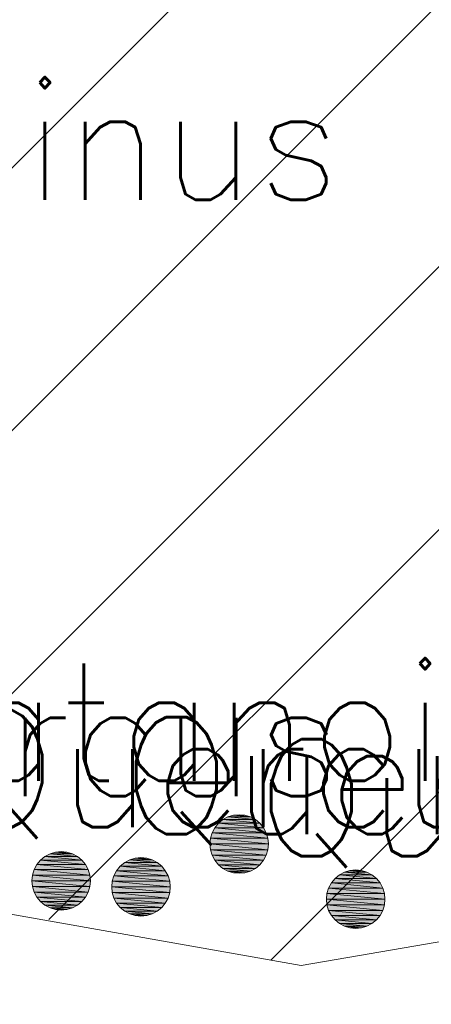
# Model space of a CAD drawing. Header units: metres. Extents: x 102852 to 106916, y 385458 to 392749.
# Tile 26 of 68: x 104687.56 to 104691.08, y 386153.01 to 386161.42. Entities that reach past the tile are written whole.
import ezdxf
from ezdxf.enums import TextEntityAlignment as Align

# ---------------------------------------------------------------- set-up
doc = ezdxf.new("R2010")
doc.units = ezdxf.units.M
for name, color, linetype, lineweight in [('0-BEPLANTING', 14, 'Continuous', 30), ('0-GRAS OM SPORTVELDEN', 2, 'Continuous', 30), ('B-WE-GR-STRUIK-G', 90, 'Continuous', 13), ('Bomen', 84, 'Continuous', 0), ('Boomsoort', 10, 'Continuous', 0)]:
    doc.layers.add(name, color=color, linetype=linetype, lineweight=lineweight)
doc.styles.add('Style-txt', font='txt.shx')

# ---------------------------------------------------------------- blocks, each defined once
blk = doc.blocks.new('MPOLYGON_558')
at = {"layer": 'Bomen', "flags": 128}
for points in [[(104690.3838, 386154.1535), (104690.3369, 386154.1392), (104690.5283, 386154.1392)], [(104690.4326, 386154.1583), (104690.3838, 386154.1535), (104690.4814, 386154.1535)], [(104690.3838, 386154.1535), (104690.4814, 386154.1535), (104690.5283, 386154.1392)], [(104690.2558, 386154.0851), (104690.2247, 386154.0472), (104690.6405, 386154.0472)], [(104690.2937, 386154.1161), (104690.2558, 386154.0851), (104690.6094, 386154.0851)], [(104690.2558, 386154.0851), (104690.6094, 386154.0851), (104690.6405, 386154.0472)], [(104690.3369, 386154.1392), (104690.2937, 386154.1161), (104690.5715, 386154.1161)], [(104690.2937, 386154.1161), (104690.5715, 386154.1161), (104690.6094, 386154.0851)], [(104690.3369, 386154.1392), (104690.5283, 386154.1392), (104690.5715, 386154.1161)], [(104690.2016, 386154.0039), (104690.1874, 386153.957), (104690.6778, 386153.957)], [(104690.2247, 386154.0472), (104690.2016, 386154.0039), (104690.6636, 386154.0039)], [(104690.2016, 386154.0039), (104690.6636, 386154.0039), (104690.6778, 386153.957)], [(104690.2247, 386154.0472), (104690.6405, 386154.0472), (104690.6636, 386154.0039)], [(104690.1874, 386153.957), (104690.1826, 386153.9083), (104690.6826, 386153.9083)], [(104690.1826, 386153.9083), (104690.1874, 386153.8595), (104690.6778, 386153.8595)], [(104690.1826, 386153.9083), (104690.6826, 386153.9083), (104690.6778, 386153.8595)], [(104690.1874, 386153.957), (104690.6778, 386153.957), (104690.6826, 386153.9083)], [(104690.1874, 386153.8595), (104690.2016, 386153.8126), (104690.6636, 386153.8126)], [(104690.1874, 386153.8595), (104690.6778, 386153.8595), (104690.6636, 386153.8126)], [(104690.2016, 386153.8126), (104690.2247, 386153.7694), (104690.6405, 386153.7694)], [(104690.2016, 386153.8126), (104690.6636, 386153.8126), (104690.6405, 386153.7694)], [(104690.2247, 386153.7694), (104690.2558, 386153.7315), (104690.6094, 386153.7315)], [(104690.2247, 386153.7694), (104690.6405, 386153.7694), (104690.6094, 386153.7315)], [(104690.2558, 386153.7315), (104690.2937, 386153.7004), (104690.5715, 386153.7004)], [(104690.2558, 386153.7315), (104690.6094, 386153.7315), (104690.5715, 386153.7004)], [(104690.2937, 386153.7004), (104690.3369, 386153.6773), (104690.5283, 386153.6773)], [(104690.2937, 386153.7004), (104690.5715, 386153.7004), (104690.5283, 386153.6773)], [(104690.3369, 386153.6773), (104690.3838, 386153.6631), (104690.4814, 386153.6631)], [(104690.3369, 386153.6773), (104690.5283, 386153.6773), (104690.4814, 386153.6631)], [(104690.3838, 386153.6631), (104690.4814, 386153.6631), (104690.4326, 386153.6583)]]:
    blk.add_lwpolyline(points, close=True, dxfattribs=at)
at = {"layer": 'Bomen', "color": 74, "true_color": 0x55aa00, "flags": 128}
for points in [[(104690.3369, 386154.1392), (104690.3838, 386154.1535)], [(104690.3838, 386154.1535), (104690.4326, 386154.1583)], [(104690.4326, 386154.1583), (104690.4814, 386154.1535)], [(104690.4814, 386154.1535), (104690.5283, 386154.1392)], [(104690.2247, 386154.0472), (104690.2558, 386154.0851)], [(104690.2558, 386154.0851), (104690.2937, 386154.1161)], [(104690.2937, 386154.1161), (104690.3369, 386154.1392)], [(104690.5283, 386154.1392), (104690.5715, 386154.1161)], [(104690.5715, 386154.1161), (104690.6094, 386154.0851)], [(104690.6094, 386154.0851), (104690.6405, 386154.0472)], [(104690.1874, 386153.957), (104690.2016, 386154.0039)], [(104690.2016, 386154.0039), (104690.2247, 386154.0472)], [(104690.6405, 386154.0472), (104690.6636, 386154.0039)], [(104690.6636, 386154.0039), (104690.6778, 386153.957)], [(104690.1826, 386153.9083), (104690.1874, 386153.957)], [(104690.1874, 386153.8595), (104690.1826, 386153.9083)], [(104690.6778, 386153.957), (104690.6826, 386153.9083)], [(104690.6826, 386153.9083), (104690.6778, 386153.8595)], [(104690.2016, 386153.8126), (104690.1874, 386153.8595)], [(104690.2247, 386153.7694), (104690.2016, 386153.8126)], [(104690.6636, 386153.8126), (104690.6405, 386153.7694)], [(104690.6778, 386153.8595), (104690.6636, 386153.8126)], [(104690.2558, 386153.7315), (104690.2247, 386153.7694)], [(104690.2937, 386153.7004), (104690.2558, 386153.7315)], [(104690.6094, 386153.7315), (104690.5715, 386153.7004)], [(104690.6405, 386153.7694), (104690.6094, 386153.7315)], [(104690.3369, 386153.6773), (104690.2937, 386153.7004)], [(104690.3838, 386153.6631), (104690.3369, 386153.6773)], [(104690.4326, 386153.6583), (104690.3838, 386153.6631)], [(104690.4814, 386153.6631), (104690.4326, 386153.6583)], [(104690.5283, 386153.6773), (104690.4814, 386153.6631)], [(104690.5715, 386153.7004), (104690.5283, 386153.6773)]]:
    blk.add_lwpolyline(points, dxfattribs=at)
at = {"layer": 'Bomen'}
for points in [[(104690.3838, 386154.1535), (104690.3369, 386154.1392), (104690.5283, 386154.1392)], [(104690.4326, 386154.1583), (104690.3838, 386154.1535), (104690.4814, 386154.1535)], [(104690.3838, 386154.1535), (104690.4814, 386154.1535), (104690.5283, 386154.1392)], [(104690.2558, 386154.0851), (104690.2247, 386154.0472), (104690.6405, 386154.0472)], [(104690.2937, 386154.1161), (104690.2558, 386154.0851), (104690.6094, 386154.0851)], [(104690.2558, 386154.0851), (104690.6094, 386154.0851), (104690.6405, 386154.0472)], [(104690.3369, 386154.1392), (104690.2937, 386154.1161), (104690.5715, 386154.1161)], [(104690.2937, 386154.1161), (104690.5715, 386154.1161), (104690.6094, 386154.0851)], [(104690.3369, 386154.1392), (104690.5283, 386154.1392), (104690.5715, 386154.1161)], [(104690.2016, 386154.0039), (104690.1874, 386153.957), (104690.6778, 386153.957)], [(104690.2247, 386154.0472), (104690.2016, 386154.0039), (104690.6636, 386154.0039)], [(104690.2016, 386154.0039), (104690.6636, 386154.0039), (104690.6778, 386153.957)], [(104690.2247, 386154.0472), (104690.6405, 386154.0472), (104690.6636, 386154.0039)], [(104690.1874, 386153.957), (104690.1826, 386153.9083), (104690.6826, 386153.9083)], [(104690.1874, 386153.957), (104690.6778, 386153.957), (104690.6826, 386153.9083)]]:
    blk.add_solid(points, dxfattribs=at)
at = {"layer": 'Bomen', "extrusion": (0, 0, -1)}
for points in [[(-104690.1826, 386153.9083), (-104690.1874, 386153.8595), (-104690.6778, 386153.8595)], [(-104690.1826, 386153.9083), (-104690.6826, 386153.9083), (-104690.6778, 386153.8595)], [(-104690.1874, 386153.8595), (-104690.2016, 386153.8126), (-104690.6636, 386153.8126)], [(-104690.1874, 386153.8595), (-104690.6778, 386153.8595), (-104690.6636, 386153.8126)], [(-104690.2016, 386153.8126), (-104690.2247, 386153.7694), (-104690.6405, 386153.7694)], [(-104690.2016, 386153.8126), (-104690.6636, 386153.8126), (-104690.6405, 386153.7694)], [(-104690.2247, 386153.7694), (-104690.2558, 386153.7315), (-104690.6094, 386153.7315)], [(-104690.2247, 386153.7694), (-104690.6405, 386153.7694), (-104690.6094, 386153.7315)], [(-104690.2558, 386153.7315), (-104690.2937, 386153.7004), (-104690.5715, 386153.7004)], [(-104690.2558, 386153.7315), (-104690.6094, 386153.7315), (-104690.5715, 386153.7004)], [(-104690.2937, 386153.7004), (-104690.3369, 386153.6773), (-104690.5283, 386153.6773)], [(-104690.2937, 386153.7004), (-104690.5715, 386153.7004), (-104690.5283, 386153.6773)], [(-104690.3369, 386153.6773), (-104690.3838, 386153.6631), (-104690.4814, 386153.6631)], [(-104690.3369, 386153.6773), (-104690.5283, 386153.6773), (-104690.4814, 386153.6631)], [(-104690.3838, 386153.6631), (-104690.4814, 386153.6631), (-104690.4326, 386153.6583)]]:
    blk.add_solid(points, dxfattribs=at)
blk = doc.blocks.new('MPOLYGON_682')
at = {"layer": 'Bomen', "flags": 128}
for points in [[(104689.2983, 386154.5876), (104689.2605, 386154.5565), (104689.614, 386154.5565)], [(104689.3416, 386154.6107), (104689.2983, 386154.5876), (104689.5761, 386154.5876)], [(104689.2983, 386154.5876), (104689.5761, 386154.5876), (104689.614, 386154.5565)], [(104689.3885, 386154.625), (104689.3416, 386154.6107), (104689.5329, 386154.6107)], [(104689.3416, 386154.6107), (104689.5329, 386154.6107), (104689.5761, 386154.5876)], [(104689.4372, 386154.6298), (104689.3885, 386154.625), (104689.486, 386154.625)], [(104689.3885, 386154.625), (104689.486, 386154.625), (104689.5329, 386154.6107)], [(104689.2294, 386154.5187), (104689.2063, 386154.4754), (104689.6682, 386154.4754)], [(104689.2605, 386154.5565), (104689.2294, 386154.5187), (104689.6451, 386154.5187)], [(104689.2294, 386154.5187), (104689.6451, 386154.5187), (104689.6682, 386154.4754)], [(104689.2605, 386154.5565), (104689.614, 386154.5565), (104689.6451, 386154.5187)], [(104689.192, 386154.4285), (104689.1872, 386154.3798), (104689.6872, 386154.3798)], [(104689.2063, 386154.4754), (104689.192, 386154.4285), (104689.6824, 386154.4285)], [(104689.192, 386154.4285), (104689.6824, 386154.4285), (104689.6872, 386154.3798)], [(104689.2063, 386154.4754), (104689.6682, 386154.4754), (104689.6824, 386154.4285)], [(104689.1872, 386154.3798), (104689.192, 386154.331), (104689.6824, 386154.331)], [(104689.1872, 386154.3798), (104689.6872, 386154.3798), (104689.6824, 386154.331)], [(104689.192, 386154.331), (104689.2063, 386154.2841), (104689.6682, 386154.2841)], [(104689.192, 386154.331), (104689.6824, 386154.331), (104689.6682, 386154.2841)], [(104689.2063, 386154.2841), (104689.2294, 386154.2409), (104689.6451, 386154.2409)], [(104689.2063, 386154.2841), (104689.6682, 386154.2841), (104689.6451, 386154.2409)], [(104689.2294, 386154.2409), (104689.2605, 386154.203), (104689.614, 386154.203)], [(104689.2294, 386154.2409), (104689.6451, 386154.2409), (104689.614, 386154.203)], [(104689.2605, 386154.203), (104689.2983, 386154.1719), (104689.5761, 386154.1719)], [(104689.2605, 386154.203), (104689.614, 386154.203), (104689.5761, 386154.1719)], [(104689.2983, 386154.1719), (104689.3416, 386154.1488), (104689.5329, 386154.1488)], [(104689.2983, 386154.1719), (104689.5761, 386154.1719), (104689.5329, 386154.1488)], [(104689.3416, 386154.1488), (104689.3885, 386154.1346), (104689.486, 386154.1346)], [(104689.3416, 386154.1488), (104689.5329, 386154.1488), (104689.486, 386154.1346)], [(104689.3885, 386154.1346), (104689.486, 386154.1346), (104689.4372, 386154.1298)]]:
    blk.add_lwpolyline(points, close=True, dxfattribs=at)
at = {"layer": 'Bomen', "color": 74, "true_color": 0x55aa00, "flags": 128}
for points in [[(104689.2605, 386154.5565), (104689.2983, 386154.5876)], [(104689.2983, 386154.5876), (104689.3416, 386154.6107)], [(104689.3416, 386154.6107), (104689.3885, 386154.625)], [(104689.3885, 386154.625), (104689.4372, 386154.6298)], [(104689.4372, 386154.6298), (104689.486, 386154.625)], [(104689.486, 386154.625), (104689.5329, 386154.6107)], [(104689.5329, 386154.6107), (104689.5761, 386154.5876)], [(104689.5761, 386154.5876), (104689.614, 386154.5565)], [(104689.2063, 386154.4754), (104689.2294, 386154.5187)], [(104689.2294, 386154.5187), (104689.2605, 386154.5565)], [(104689.614, 386154.5565), (104689.6451, 386154.5187)], [(104689.6451, 386154.5187), (104689.6682, 386154.4754)], [(104689.1872, 386154.3798), (104689.192, 386154.4285)], [(104689.192, 386154.4285), (104689.2063, 386154.4754)], [(104689.6682, 386154.4754), (104689.6824, 386154.4285)], [(104689.6824, 386154.4285), (104689.6872, 386154.3798)], [(104689.192, 386154.331), (104689.1872, 386154.3798)], [(104689.2063, 386154.2841), (104689.192, 386154.331)], [(104689.6824, 386154.331), (104689.6682, 386154.2841)], [(104689.6872, 386154.3798), (104689.6824, 386154.331)], [(104689.2294, 386154.2409), (104689.2063, 386154.2841)], [(104689.2605, 386154.203), (104689.2294, 386154.2409)], [(104689.6451, 386154.2409), (104689.614, 386154.203)], [(104689.6682, 386154.2841), (104689.6451, 386154.2409)], [(104689.2983, 386154.1719), (104689.2605, 386154.203)], [(104689.3416, 386154.1488), (104689.2983, 386154.1719)], [(104689.3885, 386154.1346), (104689.3416, 386154.1488)], [(104689.5329, 386154.1488), (104689.486, 386154.1346)], [(104689.5761, 386154.1719), (104689.5329, 386154.1488)], [(104689.614, 386154.203), (104689.5761, 386154.1719)], [(104689.4372, 386154.1298), (104689.3885, 386154.1346)], [(104689.486, 386154.1346), (104689.4372, 386154.1298)]]:
    blk.add_lwpolyline(points, dxfattribs=at)
at = {"layer": 'Bomen'}
for points in [[(104689.2983, 386154.5876), (104689.2605, 386154.5565), (104689.614, 386154.5565)], [(104689.3416, 386154.6107), (104689.2983, 386154.5876), (104689.5761, 386154.5876)], [(104689.2983, 386154.5876), (104689.5761, 386154.5876), (104689.614, 386154.5565)], [(104689.3885, 386154.625), (104689.3416, 386154.6107), (104689.5329, 386154.6107)], [(104689.3416, 386154.6107), (104689.5329, 386154.6107), (104689.5761, 386154.5876)], [(104689.4372, 386154.6298), (104689.3885, 386154.625), (104689.486, 386154.625)], [(104689.3885, 386154.625), (104689.486, 386154.625), (104689.5329, 386154.6107)], [(104689.2294, 386154.5187), (104689.2063, 386154.4754), (104689.6682, 386154.4754)], [(104689.2605, 386154.5565), (104689.2294, 386154.5187), (104689.6451, 386154.5187)], [(104689.2294, 386154.5187), (104689.6451, 386154.5187), (104689.6682, 386154.4754)], [(104689.2605, 386154.5565), (104689.614, 386154.5565), (104689.6451, 386154.5187)], [(104689.192, 386154.4285), (104689.1872, 386154.3798), (104689.6872, 386154.3798)], [(104689.2063, 386154.4754), (104689.192, 386154.4285), (104689.6824, 386154.4285)], [(104689.192, 386154.4285), (104689.6824, 386154.4285), (104689.6872, 386154.3798)], [(104689.2063, 386154.4754), (104689.6682, 386154.4754), (104689.6824, 386154.4285)]]:
    blk.add_solid(points, dxfattribs=at)
at = {"layer": 'Bomen', "extrusion": (0, 0, -1)}
for points in [[(-104689.1872, 386154.3798), (-104689.192, 386154.331), (-104689.6824, 386154.331)], [(-104689.1872, 386154.3798), (-104689.6872, 386154.3798), (-104689.6824, 386154.331)], [(-104689.192, 386154.331), (-104689.2063, 386154.2841), (-104689.6682, 386154.2841)], [(-104689.192, 386154.331), (-104689.6824, 386154.331), (-104689.6682, 386154.2841)], [(-104689.2063, 386154.2841), (-104689.2294, 386154.2409), (-104689.6451, 386154.2409)], [(-104689.2063, 386154.2841), (-104689.6682, 386154.2841), (-104689.6451, 386154.2409)], [(-104689.2294, 386154.2409), (-104689.2605, 386154.203), (-104689.614, 386154.203)], [(-104689.2294, 386154.2409), (-104689.6451, 386154.2409), (-104689.614, 386154.203)], [(-104689.2605, 386154.203), (-104689.2983, 386154.1719), (-104689.5761, 386154.1719)], [(-104689.2605, 386154.203), (-104689.614, 386154.203), (-104689.5761, 386154.1719)], [(-104689.2983, 386154.1719), (-104689.3416, 386154.1488), (-104689.5329, 386154.1488)], [(-104689.2983, 386154.1719), (-104689.5761, 386154.1719), (-104689.5329, 386154.1488)], [(-104689.3416, 386154.1488), (-104689.3885, 386154.1346), (-104689.486, 386154.1346)], [(-104689.3416, 386154.1488), (-104689.5329, 386154.1488), (-104689.486, 386154.1346)], [(-104689.3885, 386154.1346), (-104689.486, 386154.1346), (-104689.4372, 386154.1298)]]:
    blk.add_solid(points, dxfattribs=at)
blk = doc.blocks.new('MPOLYGON_683')
at = {"layer": 'Bomen', "flags": 128}
for points in [[(104688.5034, 386154.244), (104688.4601, 386154.2209), (104688.7379, 386154.2209)], [(104688.5503, 386154.2582), (104688.5034, 386154.244), (104688.6947, 386154.244)], [(104688.5034, 386154.244), (104688.6947, 386154.244), (104688.7379, 386154.2209)], [(104688.599, 386154.2631), (104688.5503, 386154.2582), (104688.6478, 386154.2582)], [(104688.5503, 386154.2582), (104688.6478, 386154.2582), (104688.6947, 386154.244)], [(104688.3912, 386154.1519), (104688.3681, 386154.1087), (104688.83, 386154.1087)], [(104688.4222, 386154.1898), (104688.3912, 386154.1519), (104688.8069, 386154.1519)], [(104688.3912, 386154.1519), (104688.8069, 386154.1519), (104688.83, 386154.1087)], [(104688.4601, 386154.2209), (104688.4222, 386154.1898), (104688.7758, 386154.1898)], [(104688.4222, 386154.1898), (104688.7758, 386154.1898), (104688.8069, 386154.1519)], [(104688.4601, 386154.2209), (104688.7379, 386154.2209), (104688.7758, 386154.1898)], [(104688.3538, 386154.0618), (104688.349, 386154.0131), (104688.849, 386154.0131)], [(104688.3681, 386154.1087), (104688.3538, 386154.0618), (104688.8442, 386154.0618)], [(104688.3538, 386154.0618), (104688.8442, 386154.0618), (104688.849, 386154.0131)], [(104688.3681, 386154.1087), (104688.83, 386154.1087), (104688.8442, 386154.0618)], [(104688.349, 386154.0131), (104688.3538, 386153.9643), (104688.8442, 386153.9643)], [(104688.349, 386154.0131), (104688.849, 386154.0131), (104688.8442, 386153.9643)], [(104688.3538, 386153.9643), (104688.3681, 386153.9174), (104688.83, 386153.9174)], [(104688.3538, 386153.9643), (104688.8442, 386153.9643), (104688.83, 386153.9174)], [(104688.3681, 386153.9174), (104688.3912, 386153.8742), (104688.8069, 386153.8742)], [(104688.3681, 386153.9174), (104688.83, 386153.9174), (104688.8069, 386153.8742)], [(104688.3912, 386153.8742), (104688.4222, 386153.8363), (104688.7758, 386153.8363)], [(104688.3912, 386153.8742), (104688.8069, 386153.8742), (104688.7758, 386153.8363)], [(104688.4222, 386153.8363), (104688.4601, 386153.8052), (104688.7379, 386153.8052)], [(104688.4222, 386153.8363), (104688.7758, 386153.8363), (104688.7379, 386153.8052)], [(104688.4601, 386153.8052), (104688.5034, 386153.7821), (104688.6947, 386153.7821)], [(104688.4601, 386153.8052), (104688.7379, 386153.8052), (104688.6947, 386153.7821)], [(104688.5034, 386153.7821), (104688.5503, 386153.7679), (104688.6478, 386153.7679)], [(104688.5034, 386153.7821), (104688.6947, 386153.7821), (104688.6478, 386153.7679)], [(104688.5503, 386153.7679), (104688.6478, 386153.7679), (104688.599, 386153.7631)]]:
    blk.add_lwpolyline(points, close=True, dxfattribs=at)
at = {"layer": 'Bomen', "color": 74, "true_color": 0x55aa00, "flags": 128}
for points in [[(104688.4601, 386154.2209), (104688.5034, 386154.244)], [(104688.5034, 386154.244), (104688.5503, 386154.2582)], [(104688.5503, 386154.2582), (104688.599, 386154.2631)], [(104688.599, 386154.2631), (104688.6478, 386154.2582)], [(104688.6478, 386154.2582), (104688.6947, 386154.244)], [(104688.6947, 386154.244), (104688.7379, 386154.2209)], [(104688.3681, 386154.1087), (104688.3912, 386154.1519)], [(104688.3912, 386154.1519), (104688.4222, 386154.1898)], [(104688.4222, 386154.1898), (104688.4601, 386154.2209)], [(104688.7379, 386154.2209), (104688.7758, 386154.1898)], [(104688.7758, 386154.1898), (104688.8069, 386154.1519)], [(104688.8069, 386154.1519), (104688.83, 386154.1087)], [(104688.349, 386154.0131), (104688.3538, 386154.0618)], [(104688.3538, 386154.0618), (104688.3681, 386154.1087)], [(104688.83, 386154.1087), (104688.8442, 386154.0618)], [(104688.8442, 386154.0618), (104688.849, 386154.0131)], [(104688.3538, 386153.9643), (104688.349, 386154.0131)], [(104688.849, 386154.0131), (104688.8442, 386153.9643)], [(104688.3681, 386153.9174), (104688.3538, 386153.9643)], [(104688.3912, 386153.8742), (104688.3681, 386153.9174)], [(104688.83, 386153.9174), (104688.8069, 386153.8742)], [(104688.8442, 386153.9643), (104688.83, 386153.9174)], [(104688.4222, 386153.8363), (104688.3912, 386153.8742)], [(104688.4601, 386153.8052), (104688.4222, 386153.8363)], [(104688.7758, 386153.8363), (104688.7379, 386153.8052)], [(104688.8069, 386153.8742), (104688.7758, 386153.8363)], [(104688.5034, 386153.7821), (104688.4601, 386153.8052)], [(104688.5503, 386153.7679), (104688.5034, 386153.7821)], [(104688.599, 386153.7631), (104688.5503, 386153.7679)], [(104688.6478, 386153.7679), (104688.599, 386153.7631)], [(104688.6947, 386153.7821), (104688.6478, 386153.7679)], [(104688.7379, 386153.8052), (104688.6947, 386153.7821)]]:
    blk.add_lwpolyline(points, dxfattribs=at)
at = {"layer": 'Bomen'}
for points in [[(104688.5034, 386154.244), (104688.4601, 386154.2209), (104688.7379, 386154.2209)], [(104688.5503, 386154.2582), (104688.5034, 386154.244), (104688.6947, 386154.244)], [(104688.5034, 386154.244), (104688.6947, 386154.244), (104688.7379, 386154.2209)], [(104688.599, 386154.2631), (104688.5503, 386154.2582), (104688.6478, 386154.2582)], [(104688.5503, 386154.2582), (104688.6478, 386154.2582), (104688.6947, 386154.244)], [(104688.3912, 386154.1519), (104688.3681, 386154.1087), (104688.83, 386154.1087)], [(104688.4222, 386154.1898), (104688.3912, 386154.1519), (104688.8069, 386154.1519)], [(104688.3912, 386154.1519), (104688.8069, 386154.1519), (104688.83, 386154.1087)], [(104688.4601, 386154.2209), (104688.4222, 386154.1898), (104688.7758, 386154.1898)], [(104688.4222, 386154.1898), (104688.7758, 386154.1898), (104688.8069, 386154.1519)], [(104688.4601, 386154.2209), (104688.7379, 386154.2209), (104688.7758, 386154.1898)], [(104688.3538, 386154.0618), (104688.349, 386154.0131), (104688.849, 386154.0131)], [(104688.3681, 386154.1087), (104688.3538, 386154.0618), (104688.8442, 386154.0618)], [(104688.3538, 386154.0618), (104688.8442, 386154.0618), (104688.849, 386154.0131)], [(104688.3681, 386154.1087), (104688.83, 386154.1087), (104688.8442, 386154.0618)]]:
    blk.add_solid(points, dxfattribs=at)
at = {"layer": 'Bomen', "extrusion": (0, 0, -1)}
for points in [[(-104688.349, 386154.0131), (-104688.3538, 386153.9643), (-104688.8442, 386153.9643)], [(-104688.349, 386154.0131), (-104688.849, 386154.0131), (-104688.8442, 386153.9643)], [(-104688.3538, 386153.9643), (-104688.3681, 386153.9174), (-104688.83, 386153.9174)], [(-104688.3538, 386153.9643), (-104688.8442, 386153.9643), (-104688.83, 386153.9174)], [(-104688.3681, 386153.9174), (-104688.3912, 386153.8742), (-104688.8069, 386153.8742)], [(-104688.3681, 386153.9174), (-104688.83, 386153.9174), (-104688.8069, 386153.8742)], [(-104688.3912, 386153.8742), (-104688.4222, 386153.8363), (-104688.7758, 386153.8363)], [(-104688.3912, 386153.8742), (-104688.8069, 386153.8742), (-104688.7758, 386153.8363)], [(-104688.4222, 386153.8363), (-104688.4601, 386153.8052), (-104688.7379, 386153.8052)], [(-104688.4222, 386153.8363), (-104688.7758, 386153.8363), (-104688.7379, 386153.8052)], [(-104688.4601, 386153.8052), (-104688.5034, 386153.7821), (-104688.6947, 386153.7821)], [(-104688.4601, 386153.8052), (-104688.7379, 386153.8052), (-104688.6947, 386153.7821)], [(-104688.5034, 386153.7821), (-104688.5503, 386153.7679), (-104688.6478, 386153.7679)], [(-104688.5034, 386153.7821), (-104688.6947, 386153.7821), (-104688.6478, 386153.7679)], [(-104688.5503, 386153.7679), (-104688.6478, 386153.7679), (-104688.599, 386153.7631)]]:
    blk.add_solid(points, dxfattribs=at)
blk = doc.blocks.new('MPOLYGON_684')
at = {"layer": 'Bomen', "flags": 128}
for points in [[(104687.918, 386154.3154), (104687.8692, 386154.3106), (104687.9667, 386154.3106)], [(104687.7412, 386154.2422), (104687.7101, 386154.2043), (104688.1258, 386154.2043)], [(104687.7791, 386154.2733), (104687.7412, 386154.2422), (104688.0948, 386154.2422)], [(104687.7412, 386154.2422), (104688.0948, 386154.2422), (104688.1258, 386154.2043)], [(104687.8223, 386154.2964), (104687.7791, 386154.2733), (104688.0569, 386154.2733)], [(104687.7791, 386154.2733), (104688.0569, 386154.2733), (104688.0948, 386154.2422)], [(104687.8692, 386154.3106), (104687.8223, 386154.2964), (104688.0136, 386154.2964)], [(104687.8223, 386154.2964), (104688.0136, 386154.2964), (104688.0569, 386154.2733)], [(104687.8692, 386154.3106), (104687.9667, 386154.3106), (104688.0136, 386154.2964)], [(104687.687, 386154.1611), (104687.6728, 386154.1142), (104688.1632, 386154.1142)], [(104687.7101, 386154.2043), (104687.687, 386154.1611), (104688.1489, 386154.1611)], [(104687.687, 386154.1611), (104688.1489, 386154.1611), (104688.1632, 386154.1142)], [(104687.7101, 386154.2043), (104688.1258, 386154.2043), (104688.1489, 386154.1611)], [(104687.6728, 386154.1142), (104687.668, 386154.0654), (104688.168, 386154.0654)], [(104687.668, 386154.0654), (104687.6728, 386154.0167), (104688.1632, 386154.0167)], [(104687.668, 386154.0654), (104688.168, 386154.0654), (104688.1632, 386154.0167)], [(104687.6728, 386154.1142), (104688.1632, 386154.1142), (104688.168, 386154.0654)], [(104687.6728, 386154.0167), (104687.687, 386153.9698), (104688.1489, 386153.9698)], [(104687.6728, 386154.0167), (104688.1632, 386154.0167), (104688.1489, 386153.9698)], [(104687.687, 386153.9698), (104687.7101, 386153.9265), (104688.1258, 386153.9265)], [(104687.687, 386153.9698), (104688.1489, 386153.9698), (104688.1258, 386153.9265)], [(104687.7101, 386153.9265), (104687.7412, 386153.8887), (104688.0948, 386153.8887)], [(104687.7101, 386153.9265), (104688.1258, 386153.9265), (104688.0948, 386153.8887)], [(104687.7412, 386153.8887), (104687.7791, 386153.8576), (104688.0569, 386153.8576)], [(104687.7412, 386153.8887), (104688.0948, 386153.8887), (104688.0569, 386153.8576)], [(104687.7791, 386153.8576), (104687.8223, 386153.8345), (104688.0136, 386153.8345)], [(104687.7791, 386153.8576), (104688.0569, 386153.8576), (104688.0136, 386153.8345)], [(104687.8223, 386153.8345), (104687.8692, 386153.8202), (104687.9667, 386153.8202)], [(104687.8223, 386153.8345), (104688.0136, 386153.8345), (104687.9667, 386153.8202)], [(104687.8692, 386153.8202), (104687.9667, 386153.8202), (104687.918, 386153.8154)]]:
    blk.add_lwpolyline(points, close=True, dxfattribs=at)
at = {"layer": 'Bomen', "color": 74, "true_color": 0x55aa00, "flags": 128}
for points in [[(104687.8692, 386154.3106), (104687.918, 386154.3154)], [(104687.918, 386154.3154), (104687.9667, 386154.3106)], [(104687.7101, 386154.2043), (104687.7412, 386154.2422)], [(104687.7412, 386154.2422), (104687.7791, 386154.2733)], [(104687.7791, 386154.2733), (104687.8223, 386154.2964)], [(104687.8223, 386154.2964), (104687.8692, 386154.3106)], [(104687.9667, 386154.3106), (104688.0136, 386154.2964)], [(104688.0136, 386154.2964), (104688.0569, 386154.2733)], [(104688.0569, 386154.2733), (104688.0948, 386154.2422)], [(104688.0948, 386154.2422), (104688.1258, 386154.2043)], [(104687.6728, 386154.1142), (104687.687, 386154.1611)], [(104687.687, 386154.1611), (104687.7101, 386154.2043)], [(104688.1258, 386154.2043), (104688.1489, 386154.1611)], [(104688.1489, 386154.1611), (104688.1632, 386154.1142)], [(104687.668, 386154.0654), (104687.6728, 386154.1142)], [(104687.6728, 386154.0167), (104687.668, 386154.0654)], [(104688.1632, 386154.1142), (104688.168, 386154.0654)], [(104688.168, 386154.0654), (104688.1632, 386154.0167)], [(104687.687, 386153.9698), (104687.6728, 386154.0167)], [(104688.1632, 386154.0167), (104688.1489, 386153.9698)], [(104687.7101, 386153.9265), (104687.687, 386153.9698)], [(104687.7412, 386153.8887), (104687.7101, 386153.9265)], [(104688.1258, 386153.9265), (104688.0948, 386153.8887)], [(104688.1489, 386153.9698), (104688.1258, 386153.9265)], [(104687.7791, 386153.8576), (104687.7412, 386153.8887)], [(104687.8223, 386153.8345), (104687.7791, 386153.8576)], [(104687.8692, 386153.8202), (104687.8223, 386153.8345)], [(104687.918, 386153.8154), (104687.8692, 386153.8202)], [(104687.9667, 386153.8202), (104687.918, 386153.8154)], [(104688.0136, 386153.8345), (104687.9667, 386153.8202)], [(104688.0569, 386153.8576), (104688.0136, 386153.8345)], [(104688.0948, 386153.8887), (104688.0569, 386153.8576)]]:
    blk.add_lwpolyline(points, dxfattribs=at)
at = {"layer": 'Bomen'}
for points in [[(104687.918, 386154.3154), (104687.8692, 386154.3106), (104687.9667, 386154.3106)], [(104687.7412, 386154.2422), (104687.7101, 386154.2043), (104688.1258, 386154.2043)], [(104687.7791, 386154.2733), (104687.7412, 386154.2422), (104688.0948, 386154.2422)], [(104687.7412, 386154.2422), (104688.0948, 386154.2422), (104688.1258, 386154.2043)], [(104687.8223, 386154.2964), (104687.7791, 386154.2733), (104688.0569, 386154.2733)], [(104687.7791, 386154.2733), (104688.0569, 386154.2733), (104688.0948, 386154.2422)], [(104687.8692, 386154.3106), (104687.8223, 386154.2964), (104688.0136, 386154.2964)], [(104687.8223, 386154.2964), (104688.0136, 386154.2964), (104688.0569, 386154.2733)], [(104687.8692, 386154.3106), (104687.9667, 386154.3106), (104688.0136, 386154.2964)], [(104687.687, 386154.1611), (104687.6728, 386154.1142), (104688.1632, 386154.1142)], [(104687.7101, 386154.2043), (104687.687, 386154.1611), (104688.1489, 386154.1611)], [(104687.687, 386154.1611), (104688.1489, 386154.1611), (104688.1632, 386154.1142)], [(104687.7101, 386154.2043), (104688.1258, 386154.2043), (104688.1489, 386154.1611)], [(104687.6728, 386154.1142), (104687.668, 386154.0654), (104688.168, 386154.0654)], [(104687.6728, 386154.1142), (104688.1632, 386154.1142), (104688.168, 386154.0654)]]:
    blk.add_solid(points, dxfattribs=at)
at = {"layer": 'Bomen', "extrusion": (0, 0, -1)}
for points in [[(-104687.668, 386154.0654), (-104687.6728, 386154.0167), (-104688.1632, 386154.0167)], [(-104687.668, 386154.0654), (-104688.168, 386154.0654), (-104688.1632, 386154.0167)], [(-104687.6728, 386154.0167), (-104687.687, 386153.9698), (-104688.1489, 386153.9698)], [(-104687.6728, 386154.0167), (-104688.1632, 386154.0167), (-104688.1489, 386153.9698)], [(-104687.687, 386153.9698), (-104687.7101, 386153.9265), (-104688.1258, 386153.9265)], [(-104687.687, 386153.9698), (-104688.1489, 386153.9698), (-104688.1258, 386153.9265)], [(-104687.7101, 386153.9265), (-104687.7412, 386153.8887), (-104688.0948, 386153.8887)], [(-104687.7101, 386153.9265), (-104688.1258, 386153.9265), (-104688.0948, 386153.8887)], [(-104687.7412, 386153.8887), (-104687.7791, 386153.8576), (-104688.0569, 386153.8576)], [(-104687.7412, 386153.8887), (-104688.0948, 386153.8887), (-104688.0569, 386153.8576)], [(-104687.7791, 386153.8576), (-104687.8223, 386153.8345), (-104688.0136, 386153.8345)], [(-104687.7791, 386153.8576), (-104688.0569, 386153.8576), (-104688.0136, 386153.8345)], [(-104687.8223, 386153.8345), (-104687.8692, 386153.8202), (-104687.9667, 386153.8202)], [(-104687.8223, 386153.8345), (-104688.0136, 386153.8345), (-104687.9667, 386153.8202)], [(-104687.8692, 386153.8202), (-104687.9667, 386153.8202), (-104687.918, 386153.8154)]]:
    blk.add_solid(points, dxfattribs=at)

msp = doc.modelspace()

# ---------------------------------------------------------------- hatches: boundary and pattern name
at = {"layer": '0-BEPLANTING', "ltscale": 0.2}
h = msp.add_hatch(dxfattribs=at)
h.set_pattern_fill('ANSI31', color=256, scale=0.1, pattern_type=2)
h.set_pattern_definition([(45, (0, 0), (-1.122532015, 1.122532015), [])])
h.paths.add_polyline_path([(104725.5041, 386185.5516), (104726.6904, 386186.8565), (104726.555, 386187.927), (104724.615, 386190.53), (104723.233, 386191.094), (104717.329, 386186.1), (104712.077, 386184.804), (104708.52, 386182.898), (104698.239, 386179.646), (104694.2933, 386178.6552), (104670.177, 386171.463), (104661.665, 386170.595), (104657.921, 386171.026), (104649.315, 386168.762), (104644.0499, 386169.2425), (104655.4503, 386131.7819), (104667.9356, 386135.5249), (104668.023, 386138.7861), (104669.2426, 386146.0611), (104670.0823, 386149.9305), (104670.6299, 386153.3984), (104670.9585, 386154.2745), (104672.1632, 386155.187), (104673.9521, 386155.3696), (104673.9582, 386155.3694), (104676.1426, 386155.2966), (104682.7414, 386154.6566), (104689.9679, 386153.3429), (104693.2526, 386153.9059)])
at = {"layer": '0-GRAS OM SPORTVELDEN', "ltscale": 0.2}
h = msp.add_hatch(dxfattribs=at)
h.set_pattern_fill('ANSI31', color=256, scale=0.1, style=0, pattern_type=2)
h.set_pattern_definition([(45, (0.0001, -2e-20), (-1.122532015, 1.122532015), [])])
h.paths.add_polyline_path([(104619.488, 386300.894), (104617.6524, 386300.2879), (104617.5015, 386300.1567), (104619.581, 386289.956), (104621.2638, 386290.2364), (104621.247, 386290.337)], flags=17)
h.paths.add_polyline_path([(104557.247, 386214.543), (104555.4421, 386214.9354), (104553.7303, 386215.6291), (104552.1613, 386216.6037), (104550.781, 386217.831), (104552.019, 386210.717), (104528.482, 386184.038), (104528.455, 386183.938), (104530.486, 386175.135), (104530.88, 386174.045), (104532.1, 386170.641), (104534.504, 386166.088), (104537.31, 386161.945), (104539.961, 386159.918), (104544.683, 386157.74), (104549.448, 386156.066), (104553.504, 386155.407), (104556.628, 386155.983), (104558.928, 386157.469), (104562.25, 386160.578), (104563.42, 386161.783), (104565.633, 386163.492), (104567.861, 386164.791), (104569.908, 386165.507), (104572.419, 386165.771), (104576.253, 386165.57), (104580.316, 386165.349), (104586.226, 386164.913), (104590.978, 386164.572), (104595.3, 386164.329), (104596.59, 386160.217), (104598.518, 386154.429), (104608.6333, 386157.5377), (104608.3002, 386158.6214), (104616.694, 386161.244), (104627.633, 386164.579), (104635.788, 386167.129), (104643.916, 386169.54), (104644.0192, 386169.2453), (104649.315, 386168.762), (104652.746, 386169.712), (104657.921, 386171.026), (104661.665, 386170.595), (104670.177, 386171.463), (104687.459, 386176.939), (104698.239, 386179.646), (104708.52, 386182.898), (104712.077, 386184.804), (104717.329, 386186.1), (104723.233, 386191.094), (104724.615, 386190.53), (104726.555, 386187.927), (104726.6904, 386186.8565), (104728.791, 386186.85), (104728.195, 386187.814), (104723.035, 386216.097), (104723.258, 386216.294), (104717.9423, 386245.2771), (104717.449, 386245.209), (104713.823, 386265.411), (104728.055, 386267.938), (104728.576, 386270.771), (104724.981, 386291.15), (104724.5133, 386293.9194), (104720.809, 386291.521), (104717.746, 386291.349), (104716.632, 386292.004), (104714.389, 386296.35), (104712.249, 386303.881), (104708.254, 386313.042), (104706.534, 386312.462), (104704.171, 386312.716), (104701.309, 386316.197), (104699.228, 386319.799), (104698.398, 386322.942), (104698.511, 386324.932), (104699.4389, 386326.1472), (104706.229, 386327.629), (104702.8688, 386328.0105), (104699.7634, 386330.963), (104699.346, 386329.98), (104697.939, 386329.455), (104696.532, 386329.623), (104695.103, 386331.308), (104691.58, 386332.037), (104687.031, 386332.689), (104684.41, 386333.009), (104677.492, 386333.005), (104671.521, 386332.808), (104664.236, 386331.939), (104660.846, 386331.794), (104659.078, 386332.035), (104658.2978, 386334.1626), (104654.263, 386333.646), (104652.54, 386333.403), (104646.7793, 386332.606), (104648.982, 386332.637), (104649.372, 386331.308), (104620.271, 386326.782), (104624.8076, 386304.2553), (104626.392, 386304.589), (104626.7056, 386303.0226), (104628.473, 386293.179), (104628.423, 386293.173), (104631.096, 386278.671), (104631.2332, 386277.935), (104632.063, 386278.074), (104632.07, 386277.973), (104632.481, 386278.019), (104633.013, 386275.276), (104632.589, 386275.211), (104632.606, 386275.134), (104631.7833, 386274.9849), (104635.3973, 386255.6039), (104636.281, 386255.703), (104636.321, 386255.549), (104636.643, 386255.626), (104637.162, 386252.923), (104636.817, 386252.859), (104636.809, 386252.762), (104635.9667, 386252.55), (104636.142, 386251.61), (104641.272, 386223.539), (104643.237, 386212.575), (104642.1867, 386212.3784), (104642.798, 386208.809), (104641.119, 386208.47), (104638.9369, 386219.3085), (104641.0979, 386219.7436), (104640.476, 386223.387), (104635.515, 386250.543), (104630.302, 386278.562), (104627.655, 386293.02), (104627.597, 386293.013), (104625.8205, 386302.8635), (104619.038, 386301.493), (104616.605, 386299.377), (104637.859, 386186.261), (104636.566, 386185.994), (104615.422, 386298.405), (104580.881, 386294.064), (104550.723, 386286.423), (104547.944, 386283.728), (104547.3211, 386282.5021), (104546.9401, 386281.1808), (104546.8146, 386279.8115), (104546.949, 386278.443), (104553.415, 386243.828), (104554.541, 386244.055), (104555.72, 386237.614), (104554.924, 386237.468), (104557.756, 386222.506), (104558.575, 386222.691), (104559.773, 386216.223), (104558.604, 386215.983), (104565.256, 386180.773), (104569.235, 386175.804), (104567.962, 386174.803), (104563.711, 386180.181)])
h.paths.add_polyline_path([(104569.66, 386181.657), (104578.662, 386183.328), (104580.572, 386183.7), (104577.579, 386199.749), (104590.208, 386202.154, -0.491164), (104604.192, 386204.778), (104616.946, 386207.149), (104619.968, 386191.083), (104621.783, 386191.39), (104630.879, 386193.124, -0.467531), (104631.471, 386194.047), (104622.378, 386242.456), (104599.7826, 386238.1558, -0.04693), (104599.9395, 386236.488, -0.910346), (104582.2094, 386234.8201), (104582.177, 386234.814), (104559.582, 386230.488), (104568.6657, 386182.226, -0.430584)], flags=17)
h.paths.add_polyline_path([(104577.78, 386268.386), (104591.732, 386271.027, -0.481268)])
h.paths.add_polyline_path([(104635.317, 386206.146), (104637.2126, 386206.4966), (104639.1572, 386195.9832), (104637.291, 386195.607)], flags=17)
h.paths.add_polyline_path([(104637.5465, 386194.3277), (104639.156, 386194.644), (104640.857, 386186.857), (104639.0832, 386186.5084)], flags=17)
h.paths.add_polyline_path([(104635.0626, 386207.561), (104633.263, 386217.596), (104634.882, 386217.975), (104636.886, 386207.888)], flags=17)
h.paths.add_polyline_path([(104632.9968, 386219.0855), (104630.948, 386229.833), (104632.53, 386230.217), (104634.715, 386219.413)], flags=17)
h.paths.add_polyline_path([(104641.238, 386207.115), (104643.2257, 386207.4478), (104644.9716, 386197.0188), (104643.318, 386196.742)], flags=17)
h.paths.add_polyline_path([(104643.581, 386195.53), (104645.202, 386195.914), (104646.271, 386188.982), (104644.987, 386188.661)], flags=17)
h.paths.add_polyline_path([(104630.6794, 386231.2746), (104628.4257, 386241.6541), (104630.355, 386242.073), (104632.224, 386231.61)], flags=17)
h.paths.add_polyline_path([(104638.766, 386220.264), (104636.773, 386231.004), (104638.744, 386231.431), (104640.6655, 386220.601)], flags=17)
h.paths.add_polyline_path([(104628.248, 386242.948), (104626.345, 386253.51), (104628.1591, 386253.8475), (104630.113, 386243.345)], flags=17)
h.paths.add_polyline_path([(104636.646, 386232.079), (104634.6123, 386242.6965), (104636.432, 386243.045), (104638.4718, 386232.4299)], flags=17)
h.paths.add_polyline_path([(104648.466, 386208.066), (104687.473, 386215.293), (104692.955, 386185.899), (104653.831, 386178.845)], flags=17)
h.paths.add_polyline_path([(104646.842, 386216.915), (104646.669, 386217.631), (104637.738, 386266.027), (104628.859, 386314.453), (104628.712, 386315.25), (104629.447, 386315.388), (104638.62, 386317.098), (104640.32, 386317.415), (104651.131, 386319.386), (104656.42, 386320.36), (104663.754, 386321.648), (104669.038, 386322.663), (104679.818, 386324.611), (104681.73, 386324.98), (104690.753, 386326.632), (104691.509, 386326.771), (104691.655, 386326.057), (104700.614, 386277.511), (104709.519, 386229.3), (104709.657, 386228.519), (104708.928, 386228.36), (104699.853, 386226.674), (104697.969, 386226.321), (104687.217, 386224.365), (104681.88, 386223.362), (104674.552, 386222.009), (104669.315, 386221.059), (104658.429, 386219.044), (104656.759, 386218.72), (104647.632, 386217.06)], flags=17)
h.paths.add_polyline_path([(104634.345, 386243.837), (104632.3551, 386254.6667), (104634.12, 386254.991), (104636.121, 386244.243), (104636.1346, 386244.1702)], flags=17)
h.paths.add_polyline_path([(104626.331, 386254.635), (104624.174, 386265.283), (104625.981, 386265.745), (104628.017, 386254.979)], flags=17)
h.paths.add_polyline_path([(104632.159, 386255.673), (104630.143, 386266.3818), (104631.658, 386266.667), (104634.0298, 386256.0926)], flags=17)
h.paths.add_polyline_path([(104623.867, 386266.414), (104621.9158, 386277.016), (104623.622, 386277.33), (104625.6699, 386266.7634)], flags=17)
h.paths.add_polyline_path([(104668.206, 386237.514, -0.485412), (104682.469, 386240.143)])
h.paths.add_polyline_path([(104629.9542, 386267.6075), (104628.137, 386277.879), (104629.4939, 386278.1405), (104631.472, 386267.876)], flags=17)
h.paths.add_polyline_path([(104621.645, 386278.086), (104619.722, 386288.871), (104621.453, 386289.087), (104623.424, 386278.491), (104623.4373, 386278.4194)], flags=17)
h.paths.add_polyline_path([(104660.2926, 386271.815, -1), (104678.2134, 386271.815, -0.914044), (104660.4366, 386270.2151), (104660.36, 386270.201), (104660.4367, 386270.2149, -0.044914)])
h.paths.add_polyline_path([(104627.842, 386279.112), (104625.592, 386289.991), (104627.419, 386290.418), (104629.231, 386279.353)], flags=17)
h.paths.add_polyline_path([(104625.394, 386291.012), (104623.236, 386302.165), (104625.238, 386302.5272), (104627.252, 386291.396), (104627.2604, 386291.3497)], flags=17)
h.paths.add_polyline_path([(104655.991, 386303.602), (104670.244, 386306.217, -0.498792)])
h.paths.add_polyline_path([(104722.69, 386211.573), (104723.086, 386211.638), (104727.43, 386187.892), (104727.038, 386187.909)], flags=17)
h.paths.add_polyline_path([(104722.318, 386213.813), (104716.662, 386244.718), (104713.027, 386265.248), (104713.426, 386265.372), (104717.108, 386244.842), (104722.769, 386213.936)], flags=17)
h.paths.add_polyline_path([(104613.246, 386291.062, -0.540709), (104612.327, 386291.628), (104603.24, 386289.898), (104601.417, 386289.578), (104604.456, 386273.445), (104591.732, 386271.027, -0.481268), (104577.78, 386268.386), (104565.044, 386265.992), (104562.003, 386282.049), (104560.095, 386281.71), (104551.049, 386279.985, -0.419907), (104550.459, 386279.065), (104559.582, 386230.488), (104582.2094, 386234.8202, -0.046929), (104582.0525, 386236.488, -0.910346), (104599.7826, 386238.1559), (104599.815, 386238.162), (104622.378, 386242.456)], flags=17)
h.paths.add_polyline_path([(104601.417, 386289.578), (104590.561, 386287.518), (104591.539, 386282.21), (104573.771, 386278.868), (104572.715, 386284.094), (104562.003, 386282.049), (104565.044, 386265.992), (104577.78, 386268.386), (104591.732, 386271.027), (104604.456, 386273.445)])
h.paths.add_polyline_path([(104590.561, 386287.518), (104585.344, 386286.549), (104578.052, 386285.182), (104572.715, 386284.094), (104573.771, 386278.868), (104591.539, 386282.21)])
h.paths.add_polyline_path([(104582.0525, 386236.488, 0.046929), (104582.2094, 386234.8202, 0.910349), (104599.9395, 386236.488, 0.04693), (104599.7826, 386238.1558, 0.910347)], flags=17)
h.paths.add_polyline_path([(104616.946, 386207.149), (104604.192, 386204.778), (104590.208, 386202.154), (104577.579, 386199.749), (104580.572, 386183.7), (104591.345, 386185.689), (104590.311, 386190.997), (104608.139, 386194.309), (104609.158, 386189.023), (104619.968, 386191.083)])
h.paths.add_polyline_path([(104608.139, 386194.309), (104590.311, 386190.997), (104591.345, 386185.689), (104596.617, 386186.678), (104603.91, 386187.998), (104609.158, 386189.023)])
h.paths.add_polyline_path([(104590.208, 386202.154), (104604.192, 386204.778, 0.491164)])
h.paths.add_polyline_path([(104678.2134, 386271.815, 0.044914), (104678.0693, 386273.4151), (104660.4367, 386270.2149, 0.914032)])
h.paths.add_polyline_path([(104660.2926, 386271.815, 0.044914), (104660.4367, 386270.2149), (104678.0693, 386273.4151, 0.914032)])
h.paths.add_polyline_path([(104670.244, 386306.217), (104655.991, 386303.602, 0.498792)])
h.paths.add_polyline_path([(104668.206, 386237.514), (104682.469, 386240.143, 0.485412)])
h.paths.add_polyline_path([(104573.8641, 386333.3324), (104584.207, 386326.323), (104587.0371, 386324.0811), (104575.446, 386312.728), (104546.85, 386284.901), (104546.0763, 386283.6409), (104545.5302, 386282.2667), (104545.2279, 386280.8193), (104545.1783, 386280.8193), (104545.1783, 386279.3414), (104545.383, 386277.877), (104550.751, 386248.556), (104550.739, 386247.813), (104545.319, 386235.152), (104548.264, 386217.845), (104549.399, 386211.516), (104527.935, 386187.074), (104527.063, 386194.071), (104526.574, 386199.783), (104527.01, 386211.525), (104527.882, 386218.276), (104529.665, 386226.88), (104532.672, 386238.831), (104535.734, 386248.903), (104538.17, 386256.427), (104540.006, 386262.848), (104540.44, 386266.318), (104540.605, 386274.672), (104542.075, 386280.64), (104544.403, 386286.002), (104547.111, 386291.108), (104550.364, 386294.7), (104558.507, 386307.287), (104560.024, 386312.014), (104569.567, 386326.774), (104572.69, 386331.525)])

# ---------------------------------------------------------------- linework, layer by layer
at = {"layer": 'B-WE-GR-STRUIK-G', "flags": 128}
msp.add_lwpolyline([(104667.9054, 386134.3967), (104668.023, 386138.7861), (104669.2426, 386146.0611), (104670.0823, 386149.9305), (104670.6299, 386153.3984), (104670.9585, 386154.2745), (104672.1632, 386155.187), (104673.9521, 386155.3696), (104676.1426, 386155.2966), (104682.7414, 386154.6566), (104686.777, 386153.9059), (104689.9679, 386153.3429), (104693.2526, 386153.9059), (104720.6994, 386180.7476)], dxfattribs=at)

# ---------------------------------------------------------------- block references
at = {"layer": 'Bomen', "rotation": 360}
for name in ['MPOLYGON_682', 'MPOLYGON_684', 'MPOLYGON_683', 'MPOLYGON_558']:
    msp.add_blockref(name, (0, 0, 0.1341), dxfattribs=at)

# ---------------------------------------------------------------- texts
at = {"layer": 'Boomsoort', "color": 7, "style": 'Style-txt'}
for s, p in [('Carpinus betulus', (104695.9994, 386159.8817, 0.1341)), ('Acer platanoides', (104693.51, 386154.92, 0.1341)), ('Quercus robur', (104694.759, 386154.7894, 0.1341)), ('Quercus robur', (104696.7908, 386154.5223, 0.1341)), ('Quercus robur', (104698.2779, 386154.4641, 0.1341)), ('Quercus robur', (104699.4321, 386154.275, 0.1341))]:
    msp.add_text(s, height=1, dxfattribs=at).set_placement(p, align=Align.RIGHT)

doc.saveas('drawing.dxf')
